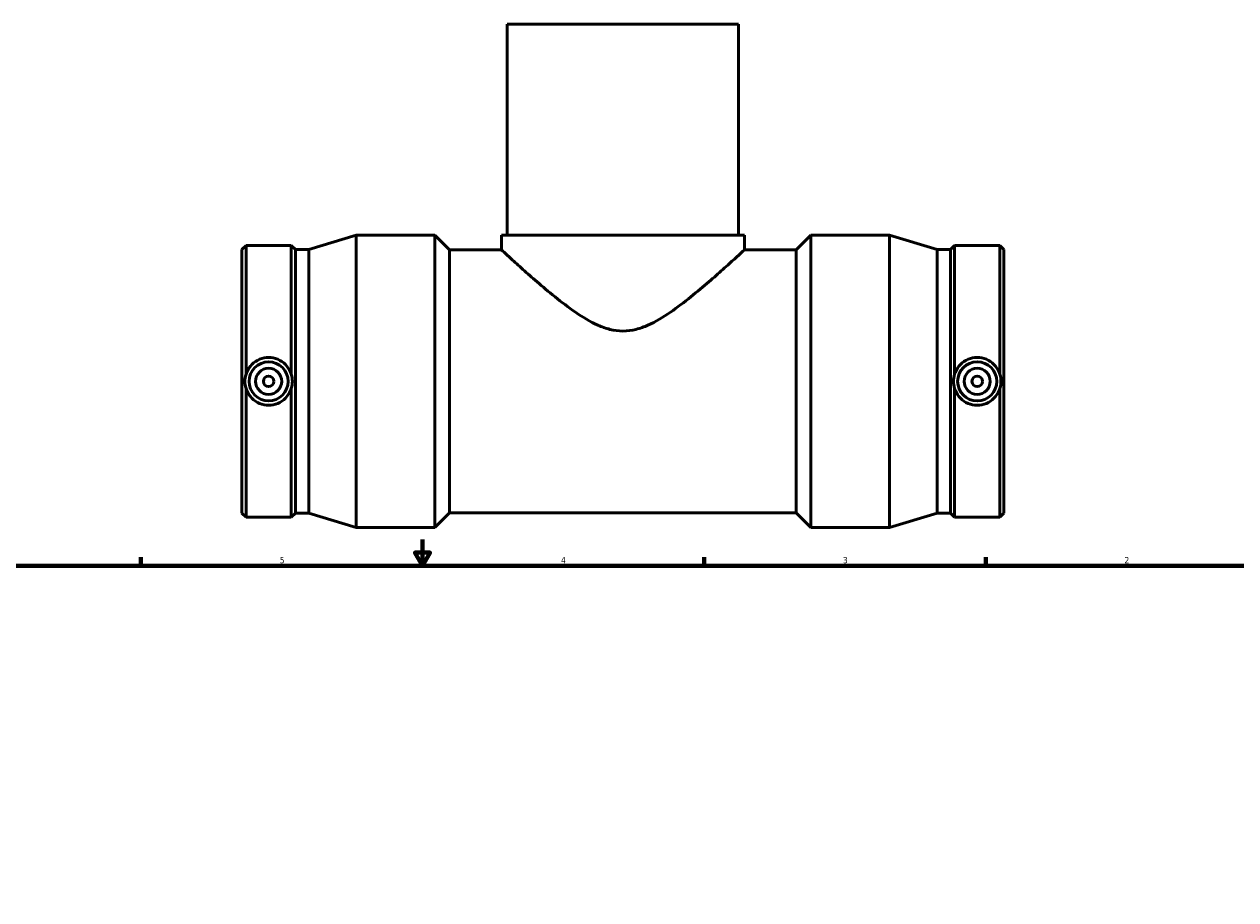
# Model space of a CAD drawing. Header units: inches. Extents: x -6.4 to 51, y -2.8 to 34.1.
# Tile 5 of 7: x 11 to 29.3, y 16 to 29.2. Entities that reach past the tile are written whole.
import ezdxf

# ---------------------------------------------------------------- set-up
doc = ezdxf.new("R2010")
doc.units = ezdxf.units.IN
doc.header["$MEASUREMENT"] = 0
doc.layers.add('Border (ANSI)', color=7, linetype='Continuous', lineweight=70)
doc.layers.add('Visible (ANSI)', color=7, linetype='Continuous', lineweight=50)
doc.styles.add('Note Text (ANSI)', font='tahoma.ttf')

# ---------------------------------------------------------------- blocks, each defined once
blk = doc.blocks.new('Borders Default Border')
at = {"layer": 'Border (ANSI)'}
for p, q in [((12.75, 21), (12.75, 21.134)), ((21.25, 21), (21.25, 21.134)), ((25.5, 21), (25.5, 21.134))]:
    blk.add_line(p, q, dxfattribs=at)
at = {"layer": 'Border (ANSI)', "flags": 128}
for points in [[(17, 21.4), (17, 21), (16.885, 21.2), (17.115, 21.2), (17, 21)], [(0.5, 1), (0.5, 21), (33.5, 21), (33.5, 1), (0.5, 1)]]:
    blk.add_lwpolyline(points, dxfattribs=at)
at = {"layer": 'Border (ANSI)', "color": 5, "true_color": 0x0000ff, "char_height": 0.0945, "attachment_point": 7, "style": 'Note Text (ANSI)'}
for s, insert in [('5', (14.847, 21.038)), ('4', (19.092, 21.04)), ('3', (23.346, 21.038)), ('2', (27.596, 21.04))]:
    blk.add_mtext(s, dxfattribs=dict(at, insert=insert))

msp = doc.modelspace()

# ---------------------------------------------------------------- linework, layer by layer
at = {"layer": 'Visible (ANSI)'}
for p, q in [((21.771, 29.175), (18.279, 29.175)), ((18.279, 29.175), (18.279, 25.99)), ((21.771, 29.175), (21.771, 25.99)), ((15.283, 25.774), (16, 25.99)), ((16, 21.58), (16, 25.99)), ((16, 25.99), (17.189, 25.99)), ((17.189, 21.58), (17.189, 25.99)), ((17.409, 25.769), (17.189, 25.99)), ((18.192, 25.99), (21.859, 25.99)), ((18.192, 25.99), (18.192, 25.769)), ((21.859, 25.99), (21.859, 25.769)), ((22.642, 25.769), (22.862, 25.99)), ((22.862, 21.58), (22.862, 25.99)), ((22.862, 25.99), (24.05, 25.99)), ((24.05, 21.58), (24.05, 25.99)), ((24.768, 25.774), (24.05, 25.99)), ((14.275, 25.774), (14.337, 25.835)), ((14.337, 23.891), (14.337, 25.835)), ((14.337, 25.835), (15.02, 25.835)), ((15.02, 23.891), (15.02, 25.835)), ((15.082, 25.774), (15.02, 25.835)), ((24.969, 25.774), (25.031, 25.835)), ((25.031, 23.891), (25.031, 25.835)), ((25.031, 25.835), (25.714, 25.835)), ((25.714, 23.891), (25.714, 25.835)), ((25.775, 25.774), (25.714, 25.835)), ((14.275, 21.796), (14.275, 25.774)), ((15.082, 21.796), (15.082, 25.774)), ((15.082, 25.774), (15.283, 25.774)), ((15.283, 21.796), (15.283, 25.774)), ((17.409, 21.8), (17.409, 25.769)), ((17.409, 25.769), (18.192, 25.769)), ((21.859, 25.769), (22.642, 25.769)), ((22.642, 21.8), (22.642, 25.769)), ((24.768, 21.796), (24.768, 25.774)), ((24.768, 25.774), (24.969, 25.774)), ((24.969, 21.796), (24.969, 25.774)), ((25.775, 21.796), (25.775, 25.774)), ((14.337, 21.734), (14.337, 23.679)), ((15.02, 21.734), (15.02, 23.679)), ((25.031, 21.734), (25.031, 23.679)), ((25.714, 21.734), (25.714, 23.679)), ((14.275, 21.796), (14.337, 21.734)), ((15.082, 21.796), (15.02, 21.734)), ((15.082, 21.796), (15.283, 21.796)), ((15.283, 21.796), (16, 21.58)), ((17.409, 21.8), (17.189, 21.58)), ((17.409, 21.8), (22.642, 21.8)), ((22.642, 21.8), (22.862, 21.58)), ((24.768, 21.796), (24.05, 21.58)), ((24.768, 21.796), (24.969, 21.796)), ((24.969, 21.796), (25.031, 21.734)), ((25.775, 21.796), (25.714, 21.734)), ((14.337, 21.734), (15.02, 21.734)), ((16, 21.58), (17.189, 21.58)), ((22.862, 21.58), (24.05, 21.58)), ((25.031, 21.734), (25.714, 21.734))]:
    msp.add_line(p, q, dxfattribs=at)
for centre, radius in [((14.678, 23.785), 0.295), ((14.678, 23.785), 0.197), ((25.372, 23.785), 0.295), ((25.372, 23.785), 0.197), ((14.678, 23.785), 0.0787), ((25.372, 23.785), 0.0787)]:
    msp.add_circle(centre, radius, dxfattribs=at)
for points, knots in [([(21.859, 25.769), (21.859, 25.769), (21.846, 25.757), (21.795, 25.711), (21.757, 25.676), (21.66, 25.587), (21.601, 25.534), (21.469, 25.416), (21.397, 25.352), (21.239, 25.216), (21.148, 25.139), (20.953, 24.982), (20.849, 24.903), (20.633, 24.754), (20.521, 24.686), (20.344, 24.607), (20.284, 24.585), (20.159, 24.554), (20.094, 24.544), (19.957, 24.544), (19.892, 24.554), (19.767, 24.585), (19.706, 24.607), (19.53, 24.686), (19.418, 24.754), (19.202, 24.903), (19.098, 24.982), (18.903, 25.139), (18.811, 25.216), (18.654, 25.352), (18.581, 25.416), (18.45, 25.534), (18.391, 25.587), (18.294, 25.676), (18.256, 25.711), (18.205, 25.757), (18.192, 25.769), (18.192, 25.769)], [7.949105, 7.949105, 7.949105, 7.949105, 8.895688, 8.895688, 9.842271, 9.842271, 10.788854, 10.788854, 11.735437, 11.735437, 12.776131, 12.776131, 13.816824, 13.816824, 14.857518, 14.857518, 15.377864, 15.377864, 15.898211, 15.898211, 16.418558, 16.418558, 16.938904, 16.938904, 17.979598, 17.979598, 19.020291, 19.020291, 20.060985, 20.060985, 21.007568, 21.007568, 21.954151, 21.954151, 22.900734, 22.900734, 23.847316, 23.847316, 23.847316, 23.847316]), ([(14.337, 23.891), (14.34, 23.901), (14.344, 23.912), (14.366, 23.966), (14.394, 24.007), (14.457, 24.071), (14.497, 24.099), (14.585, 24.136), (14.633, 24.145), (14.678, 24.145), (14.724, 24.145), (14.772, 24.136), (14.86, 24.099), (14.9, 24.071), (14.963, 24.007), (14.991, 23.966), (15.013, 23.912), (15.017, 23.901), (15.02, 23.891)], [4.391005, 4.391005, 4.391005, 4.391005, 4.471669, 4.471669, 4.81535, 4.81535, 5.159667, 5.159667, 5.503984, 5.503984, 5.503984, 5.848301, 5.848301, 6.192617, 6.192617, 6.536299, 6.536299, 6.616963, 6.616963, 6.616963, 6.616963]), ([(25.031, 23.891), (25.034, 23.901), (25.038, 23.912), (25.06, 23.966), (25.087, 24.007), (25.151, 24.071), (25.191, 24.099), (25.279, 24.136), (25.327, 24.145), (25.417, 24.145), (25.466, 24.136), (25.554, 24.099), (25.594, 24.071), (25.657, 24.007), (25.684, 23.966), (25.707, 23.912), (25.711, 23.901), (25.714, 23.891)], [1.639013, 1.639013, 1.639013, 1.639013, 1.719677, 1.719677, 2.063358, 2.063358, 2.407675, 2.407675, 2.751992, 2.751992, 3.096309, 3.096309, 3.440625, 3.440625, 3.784307, 3.784307, 3.864971, 3.864971, 3.864971, 3.864971]), ([(14.337, 23.679), (14.326, 23.713), (14.32, 23.75), (14.32, 23.82), (14.326, 23.857), (14.337, 23.891)], [1.5858774, 1.5858774, 1.5858774, 1.5858774, 1.8528834, 1.8528834, 2.1198893, 2.1198893, 2.1198893, 2.1198893]), ([(15.02, 23.891), (15.031, 23.857), (15.037, 23.82), (15.037, 23.75), (15.031, 23.713), (15.02, 23.679)], [1.5858774, 1.5858774, 1.5858774, 1.5858774, 1.8528834, 1.8528834, 2.1198893, 2.1198893, 2.1198893, 2.1198893]), ([(25.031, 23.679), (25.019, 23.713), (25.013, 23.75), (25.013, 23.82), (25.019, 23.857), (25.031, 23.891)], [1.5858774, 1.5858774, 1.5858774, 1.5858774, 1.8528834, 1.8528834, 2.1198893, 2.1198893, 2.1198893, 2.1198893]), ([(25.714, 23.891), (25.725, 23.857), (25.731, 23.82), (25.731, 23.75), (25.725, 23.713), (25.714, 23.679)], [1.5858774, 1.5858774, 1.5858774, 1.5858774, 1.8528834, 1.8528834, 2.1198893, 2.1198893, 2.1198893, 2.1198893]), ([(15.02, 23.679), (15.017, 23.668), (15.013, 23.658), (14.991, 23.603), (14.963, 23.563), (14.9, 23.499), (14.86, 23.471), (14.772, 23.434), (14.724, 23.425), (14.633, 23.425), (14.585, 23.434), (14.497, 23.471), (14.457, 23.499), (14.394, 23.563), (14.366, 23.603), (14.344, 23.658), (14.34, 23.668), (14.337, 23.679)], [1.639013, 1.639013, 1.639013, 1.639013, 1.719677, 1.719677, 2.063358, 2.063358, 2.407675, 2.407675, 2.751992, 2.751992, 3.096309, 3.096309, 3.440625, 3.440625, 3.784307, 3.784307, 3.864971, 3.864971, 3.864971, 3.864971]), ([(25.714, 23.679), (25.711, 23.668), (25.707, 23.658), (25.684, 23.603), (25.657, 23.563), (25.594, 23.499), (25.554, 23.471), (25.466, 23.434), (25.417, 23.425), (25.372, 23.425), (25.327, 23.425), (25.279, 23.434), (25.191, 23.471), (25.151, 23.499), (25.087, 23.563), (25.06, 23.603), (25.038, 23.658), (25.034, 23.668), (25.031, 23.679)], [4.391005, 4.391005, 4.391005, 4.391005, 4.471669, 4.471669, 4.81535, 4.81535, 5.159667, 5.159667, 5.503984, 5.503984, 5.503984, 5.848301, 5.848301, 6.192617, 6.192617, 6.536299, 6.536299, 6.616963, 6.616963, 6.616963, 6.616963])]:
    msp.add_open_spline(points, degree=3, knots=knots, dxfattribs=at)

# ---------------------------------------------------------------- block references
msp.add_blockref('Borders Default Border', (0, 0))

doc.saveas('drawing.dxf')
